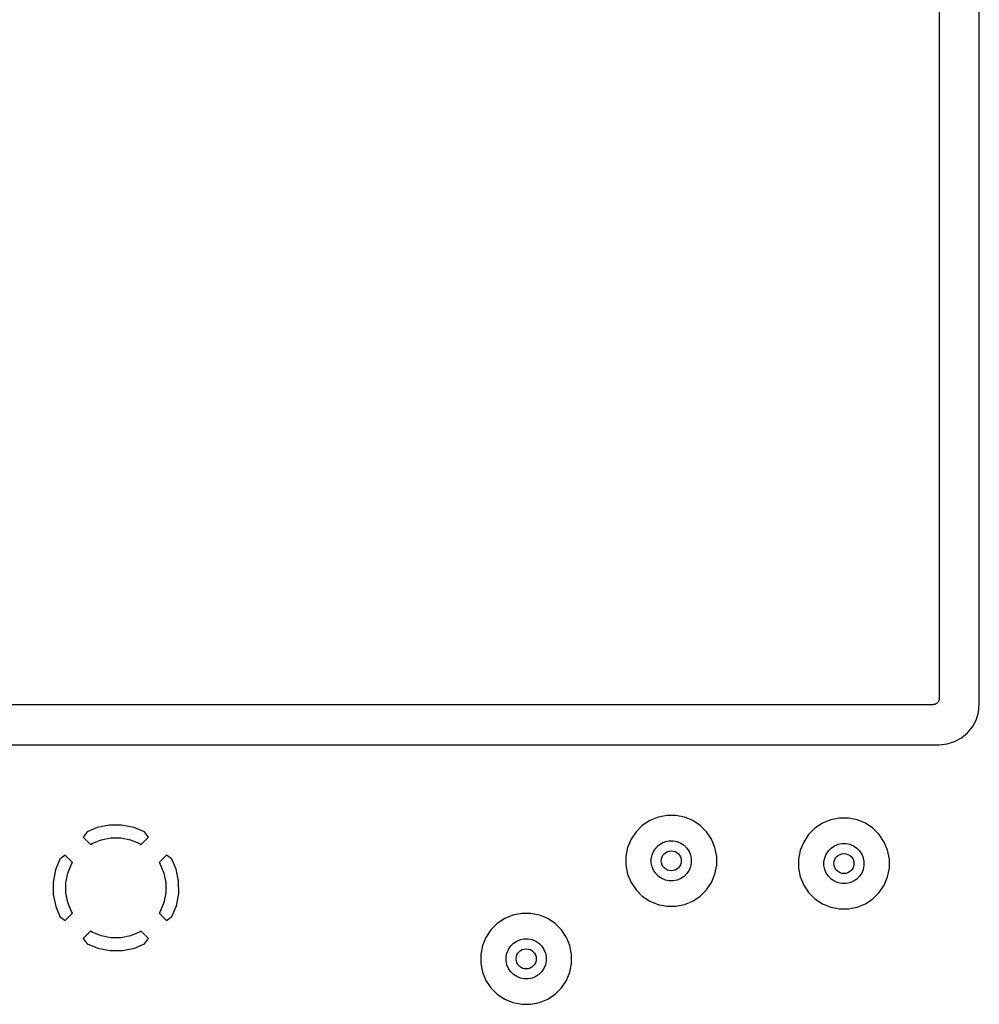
# Model space of a CAD drawing. Extents: x 1 to 139, y -76 to -1.
# Tile 10 of 13: x 67 to 86, y -59 to -40. Entities that reach past the tile are written whole.
import ezdxf

# ---------------------------------------------------------------- set-up
doc = ezdxf.new("R2010")
doc.units = 0
doc.header["$MEASUREMENT"] = 0
doc.layers.add('BLACK', color=7, linetype='CONTINUOUS')

msp = doc.modelspace()

# ---------------------------------------------------------------- linework, layer by layer
at = {"layer": 'BLACK', "linetype": 'CONTINUOUS'}
for p, q in [((85.89, -53.3369), (85.89, -7.62312)), ((85.09, -30.772), (85.09, -53.213)), ((85.0219, -53.3248), (85.0114, -53.3304)), ((85.0325, -53.3193), (85.0219, -53.3248)), ((85.0329, -53.319), (85.0325, -53.3193)), ((85.0333, -53.3188), (85.0329, -53.319)), ((85.0425, -53.3112), (85.0333, -53.3188)), ((85.0519, -53.3037), (85.0425, -53.3112)), ((85.0521, -53.3034), (85.0519, -53.3037)), ((85.0525, -53.3031), (85.0521, -53.3034)), ((85.0601, -53.2939), (85.0525, -53.3031)), ((85.0678, -53.2848), (85.0601, -53.2939)), ((85.068, -53.2844), (85.0678, -53.2848)), ((85.0683, -53.284), (85.068, -53.2844)), ((85.074, -53.2735), (85.0683, -53.284)), ((85.0797, -53.263), (85.074, -53.2735)), ((85.0799, -53.2626), (85.0797, -53.263)), ((85.0801, -53.2622), (85.0799, -53.2626)), ((85.0836, -53.2508), (85.0801, -53.2622)), ((85.0872, -53.2394), (85.0836, -53.2508)), ((85.0873, -53.239), (85.0872, -53.2394)), ((85.0874, -53.2385), (85.0873, -53.239)), ((85.0887, -53.2267), (85.0874, -53.2385)), ((85.09, -53.2148), (85.0887, -53.2267)), ((85.09, -53.213), (85.09, -53.2139)), ((85.09, -53.2139), (85.09, -53.2139)), ((85.09, -53.2139), (85.09, -53.2139)), ((85.09, -53.2139), (85.09, -53.2148)), ((84.963, -53.34), (24.257, -53.34)), ((84.9749, -53.3388), (84.963, -53.34)), ((84.9868, -53.3377), (84.9749, -53.3388)), ((84.9872, -53.3376), (84.9868, -53.3377)), ((84.9877, -53.3376), (84.9872, -53.3376)), ((84.9991, -53.3341), (84.9877, -53.3376)), ((85.0106, -53.3308), (84.9991, -53.3341)), ((85.011, -53.3305), (85.0106, -53.3308)), ((85.0114, -53.3304), (85.011, -53.3305)), ((85.8288, -53.646), (85.8743, -53.496)), ((85.8743, -53.496), (85.89, -53.3369)), ((85.7549, -53.7843), (85.8288, -53.646)), ((85.5343, -54.0049), (85.6555, -53.9055)), ((85.6555, -53.9055), (85.7549, -53.7843)), ((85.246, -54.1243), (85.396, -54.0788)), ((85.396, -54.0788), (85.5343, -54.0049)), ((24.1331, -54.14), (85.0869, -54.14)), ((85.0869, -54.14), (85.246, -54.1243)), ((79.3045, -55.6557), (79.1558, -55.7551)), ((79.4697, -55.5873), (79.3045, -55.6557)), ((79.6452, -55.5524), (79.4697, -55.5873)), ((79.824, -55.5524), (79.6452, -55.5524)), ((79.9995, -55.5873), (79.824, -55.5524)), ((80.1647, -55.6557), (79.9995, -55.5873)), ((80.3134, -55.7551), (80.1647, -55.6557)), ((82.9201, -55.6419), (82.7549, -55.7103)), ((83.0956, -55.607), (82.9201, -55.6419)), ((83.2744, -55.607), (83.0956, -55.607)), ((83.4499, -55.6419), (83.2744, -55.607)), ((83.6151, -55.7103), (83.4499, -55.6419)), ((68.0603, -55.8798), (67.9829, -55.9887)), ((68.2606, -55.7968), (68.0603, -55.8798)), ((68.5028, -55.7469), (68.2606, -55.7968)), ((68.7498, -55.7452), (68.5028, -55.7469)), ((68.9924, -55.7917), (68.7498, -55.7452)), ((69.2099, -55.88), (68.9924, -55.7917)), ((69.2871, -55.9887), (69.2099, -55.88)), ((79.0293, -55.8816), (78.9299, -56.0303)), ((79.1558, -55.7551), (79.0293, -55.8816)), ((80.4399, -55.8816), (80.3134, -55.7551)), ((80.5393, -56.0303), (80.4399, -55.8816)), ((82.6062, -55.8097), (82.4797, -55.9362)), ((82.7549, -55.7103), (82.6062, -55.8097)), ((83.7638, -55.8097), (83.6151, -55.7103)), ((83.8903, -55.9362), (83.7638, -55.8097)), ((67.9829, -55.9887), (68.1294, -56.1352)), ((68.1613, -56.1138), (68.3433, -56.0384)), ((68.3433, -56.0384), (68.5365, -56)), ((68.5365, -56), (68.7335, -56)), ((68.7335, -56), (68.9267, -56.0384)), ((68.9267, -56.0384), (69.1087, -56.1138)), ((69.1406, -56.1352), (69.2871, -55.9887)), ((78.9299, -56.0303), (78.8615, -56.1955)), ((79.5451, -56.1059), (79.6179, -56.0758)), ((79.6179, -56.0758), (79.6952, -56.0604)), ((79.6952, -56.0604), (79.774, -56.0604)), ((79.774, -56.0604), (79.8513, -56.0758)), ((79.8513, -56.0758), (79.9241, -56.1059)), ((80.6077, -56.1955), (80.5393, -56.0303)), ((82.4797, -55.9362), (82.3803, -56.0849)), ((83.9897, -56.0849), (83.8903, -55.9362)), ((68.1294, -56.1352), (68.1613, -56.1138)), ((69.1087, -56.1138), (69.1406, -56.1352)), ((78.8615, -56.1955), (78.8266, -56.371)), ((79.35, -56.3437), (79.3801, -56.2709)), ((79.3801, -56.2709), (79.4239, -56.2054)), ((79.4239, -56.2054), (79.4796, -56.1497)), ((79.4796, -56.1497), (79.5451, -56.1059)), ((79.9241, -56.1059), (79.9896, -56.1497)), ((79.9896, -56.1497), (80.0453, -56.2054)), ((80.0453, -56.2054), (80.0891, -56.2709)), ((80.0891, -56.2709), (80.1192, -56.3437)), ((80.6426, -56.371), (80.6077, -56.1955)), ((82.3119, -56.2501), (82.277, -56.4256)), ((82.3803, -56.0849), (82.3119, -56.2501)), ((82.8305, -56.3255), (82.8743, -56.26)), ((82.8743, -56.26), (82.93, -56.2043)), ((82.93, -56.2043), (82.9955, -56.1605)), ((82.9955, -56.1605), (83.0683, -56.1304)), ((83.0683, -56.1304), (83.1456, -56.115)), ((83.1456, -56.115), (83.2244, -56.115)), ((83.2244, -56.115), (83.3017, -56.1304)), ((83.3017, -56.1304), (83.3745, -56.1605)), ((83.3745, -56.1605), (83.44, -56.2043)), ((83.44, -56.2043), (83.4957, -56.26)), ((83.4957, -56.26), (83.5395, -56.3255)), ((84.0581, -56.2501), (83.9897, -56.0849)), ((84.093, -56.4256), (84.0581, -56.2501)), ((67.515, -56.4251), (67.4267, -56.6426)), ((67.6237, -56.3479), (67.515, -56.4251)), ((67.7702, -56.4944), (67.6237, -56.3479)), ((69.6463, -56.3479), (69.4998, -56.4944)), ((69.7429, -56.4165), (69.6463, -56.3479)), ((69.7552, -56.4252), (69.7429, -56.4165)), ((69.7429, -56.4165), (69.7429, -56.4165)), ((69.8382, -56.6256), (69.7552, -56.4252)), ((78.8266, -56.371), (78.8266, -56.5498)), ((79.3346, -56.421), (79.35, -56.3437)), ((79.3346, -56.4998), (79.3346, -56.421)), ((80.1192, -56.3437), (80.1346, -56.421)), ((80.1346, -56.421), (80.1346, -56.4998)), ((80.6426, -56.5498), (80.6426, -56.371)), ((82.277, -56.4256), (82.277, -56.6044)), ((82.785, -56.4756), (82.8004, -56.3983)), ((82.785, -56.5544), (82.785, -56.4756)), ((82.8004, -56.3983), (82.8305, -56.3255)), ((83.5395, -56.3255), (83.5696, -56.3983)), ((83.5696, -56.3983), (83.585, -56.4756)), ((83.585, -56.4756), (83.585, -56.5544)), ((84.093, -56.6044), (84.093, -56.4256)), ((67.4267, -56.6426), (67.3802, -56.8852)), ((67.6734, -56.7083), (67.7488, -56.5263)), ((67.7488, -56.5263), (67.7702, -56.4944)), ((69.4998, -56.4944), (69.5212, -56.5263)), ((69.5212, -56.5263), (69.5966, -56.7083)), ((69.8881, -56.8678), (69.8382, -56.6256)), ((78.8266, -56.5498), (78.8615, -56.7253)), ((79.35, -56.5771), (79.3346, -56.4998)), ((79.3801, -56.6499), (79.35, -56.5771)), ((79.4239, -56.7154), (79.3801, -56.6499)), ((80.0891, -56.6499), (80.0453, -56.7154)), ((80.1192, -56.5771), (80.0891, -56.6499)), ((80.1346, -56.4998), (80.1192, -56.5771)), ((80.6077, -56.7253), (80.6426, -56.5498)), ((82.277, -56.6044), (82.3119, -56.7799)), ((82.8004, -56.6317), (82.785, -56.5544)), ((82.8305, -56.7045), (82.8004, -56.6317)), ((83.5696, -56.6317), (83.5395, -56.7045)), ((83.585, -56.5544), (83.5696, -56.6317)), ((84.0581, -56.7799), (84.093, -56.6044)), ((67.635, -56.9015), (67.6734, -56.7083)), ((69.5966, -56.7083), (69.635, -56.9015)), ((69.8898, -57.1148), (69.8881, -56.8678)), ((78.8615, -56.7253), (78.9299, -56.8905)), ((79.4796, -56.7711), (79.4239, -56.7154)), ((79.5451, -56.8149), (79.4796, -56.7711)), ((79.6179, -56.845), (79.5451, -56.8149)), ((79.6952, -56.8604), (79.6179, -56.845)), ((79.774, -56.8604), (79.6952, -56.8604)), ((79.8513, -56.845), (79.774, -56.8604)), ((79.9241, -56.8149), (79.8513, -56.845)), ((79.9896, -56.7711), (79.9241, -56.8149)), ((80.0453, -56.7154), (79.9896, -56.7711)), ((80.5393, -56.8905), (80.6077, -56.7253)), ((82.3119, -56.7799), (82.3803, -56.9451)), ((82.8743, -56.77), (82.8305, -56.7045)), ((82.93, -56.8257), (82.8743, -56.77)), ((82.9955, -56.8695), (82.93, -56.8257)), ((83.0683, -56.8996), (82.9955, -56.8695)), ((83.3745, -56.8695), (83.3017, -56.8996)), ((83.44, -56.8257), (83.3745, -56.8695)), ((83.4957, -56.77), (83.44, -56.8257)), ((83.5395, -56.7045), (83.4957, -56.77)), ((83.9897, -56.9451), (84.0581, -56.7799)), ((67.3802, -56.8852), (67.3819, -57.1322)), ((67.635, -57.0985), (67.635, -56.9015)), ((69.635, -56.9015), (69.635, -57.0985)), ((78.9299, -56.8905), (79.0293, -57.0392)), ((79.0293, -57.0392), (79.1558, -57.1657)), ((80.3134, -57.1657), (80.4399, -57.0392)), ((80.4399, -57.0392), (80.5393, -56.8905)), ((82.3803, -56.9451), (82.4797, -57.0938)), ((83.1456, -56.915), (83.0683, -56.8996)), ((83.2244, -56.915), (83.1456, -56.915)), ((83.3017, -56.8996), (83.2244, -56.915)), ((83.8903, -57.0938), (83.9897, -56.9451)), ((67.3819, -57.1322), (67.4318, -57.3744)), ((67.6734, -57.2917), (67.635, -57.0985)), ((69.635, -57.0985), (69.5966, -57.2917)), ((69.8433, -57.3574), (69.8898, -57.1148)), ((79.1558, -57.1657), (79.3045, -57.2651)), ((80.1647, -57.2651), (80.3134, -57.1657)), ((82.4797, -57.0938), (82.6062, -57.2203)), ((82.6062, -57.2203), (82.7549, -57.3197)), ((83.6151, -57.3197), (83.7638, -57.2203)), ((83.7638, -57.2203), (83.8903, -57.0938)), ((67.4318, -57.3744), (67.5148, -57.5747)), ((67.7488, -57.4737), (67.6734, -57.2917)), ((69.5966, -57.2917), (69.5212, -57.4737)), ((69.755, -57.5749), (69.8433, -57.3574)), ((79.3045, -57.2651), (79.4697, -57.3335)), ((79.4697, -57.3335), (79.6452, -57.3684)), ((79.6452, -57.3684), (79.824, -57.3684)), ((79.824, -57.3684), (79.9995, -57.3335)), ((79.9995, -57.3335), (80.1647, -57.2651)), ((82.7549, -57.3197), (82.9201, -57.3881)), ((82.9201, -57.3881), (83.0956, -57.423)), ((83.0956, -57.423), (83.2744, -57.423)), ((83.2744, -57.423), (83.4499, -57.3881)), ((83.4499, -57.3881), (83.6151, -57.3197)), ((67.5148, -57.5747), (67.6237, -57.6521)), ((67.6237, -57.6521), (67.7702, -57.5056)), ((67.7702, -57.5056), (67.7488, -57.4737)), ((69.5212, -57.4737), (69.4998, -57.5056)), ((69.4998, -57.5056), (69.6463, -57.6521)), ((69.6463, -57.6521), (69.755, -57.5749)), ((76.4049, -57.6153), (76.2562, -57.7147)), ((76.5701, -57.5469), (76.4049, -57.6153)), ((76.7456, -57.512), (76.5701, -57.5469)), ((76.9244, -57.512), (76.7456, -57.512)), ((77.0999, -57.5469), (76.9244, -57.512)), ((77.2651, -57.6153), (77.0999, -57.5469)), ((77.4138, -57.7147), (77.2651, -57.6153)), ((76.1297, -57.8412), (76.0303, -57.9899)), ((76.2562, -57.7147), (76.1297, -57.8412)), ((77.5403, -57.8412), (77.4138, -57.7147)), ((77.6397, -57.9899), (77.5403, -57.8412)), ((68.1294, -57.8648), (67.9829, -58.0113)), ((67.9829, -58.0113), (68.0601, -58.12)), ((68.1613, -57.8862), (68.1294, -57.8648)), ((68.3433, -57.9616), (68.1613, -57.8862)), ((68.5365, -58), (68.3433, -57.9616)), ((68.7335, -58), (68.5365, -58)), ((68.9267, -57.9616), (68.7335, -58)), ((69.1087, -57.8862), (68.9267, -57.9616)), ((69.1406, -57.8648), (69.1087, -57.8862)), ((69.2871, -58.0113), (69.1406, -57.8648)), ((69.2097, -58.1202), (69.2871, -58.0113)), ((76.0303, -57.9899), (75.9619, -58.1551)), ((76.6455, -58.0655), (76.7183, -58.0354)), ((76.7183, -58.0354), (76.7956, -58.02)), ((76.7956, -58.02), (76.8744, -58.02)), ((76.8744, -58.02), (76.9517, -58.0354)), ((76.9517, -58.0354), (77.0245, -58.0655)), ((77.7081, -58.1551), (77.6397, -57.9899)), ((68.0601, -58.12), (68.2776, -58.2083)), ((68.2776, -58.2083), (68.5202, -58.2548)), ((68.7672, -58.2531), (69.0094, -58.2032)), ((69.0094, -58.2032), (69.2097, -58.1202)), ((75.9619, -58.1551), (75.927, -58.3306)), ((76.4504, -58.3033), (76.4805, -58.2305)), ((76.4805, -58.2305), (76.5243, -58.165)), ((76.5243, -58.165), (76.58, -58.1093)), ((76.58, -58.1093), (76.6455, -58.0655)), ((77.0245, -58.0655), (77.09, -58.1093)), ((77.09, -58.1093), (77.1457, -58.165)), ((77.1457, -58.165), (77.1895, -58.2305)), ((77.1895, -58.2305), (77.2196, -58.3033)), ((77.743, -58.3306), (77.7081, -58.1551)), ((68.5202, -58.2548), (68.7672, -58.2531)), ((75.927, -58.3306), (75.927, -58.5094)), ((76.435, -58.3806), (76.4504, -58.3033)), ((76.435, -58.4594), (76.435, -58.3806)), ((77.2196, -58.3033), (77.235, -58.3806)), ((77.235, -58.3806), (77.235, -58.4594)), ((77.743, -58.5094), (77.743, -58.3306)), ((75.927, -58.5094), (75.9619, -58.6849)), ((76.4504, -58.5367), (76.435, -58.4594)), ((76.4805, -58.6095), (76.4504, -58.5367)), ((76.5243, -58.675), (76.4805, -58.6095)), ((77.1895, -58.6095), (77.1457, -58.675)), ((77.2196, -58.5367), (77.1895, -58.6095)), ((77.235, -58.4594), (77.2196, -58.5367)), ((77.7081, -58.6849), (77.743, -58.5094)), ((75.9619, -58.6849), (76.0303, -58.8501)), ((76.58, -58.7307), (76.5243, -58.675)), ((76.6455, -58.7745), (76.58, -58.7307)), ((76.7183, -58.8046), (76.6455, -58.7745)), ((76.7956, -58.82), (76.7183, -58.8046)), ((76.8744, -58.82), (76.7956, -58.82)), ((76.9517, -58.8046), (76.8744, -58.82)), ((77.0245, -58.7745), (76.9517, -58.8046)), ((77.09, -58.7307), (77.0245, -58.7745)), ((77.1457, -58.675), (77.09, -58.7307)), ((77.6397, -58.8501), (77.7081, -58.6849)), ((76.0303, -58.8501), (76.1297, -58.9988)), ((76.1297, -58.9988), (76.2562, -59.1253)), ((77.4138, -59.1253), (77.5403, -58.9988)), ((77.5403, -58.9988), (77.6397, -58.8501)), ((76.2562, -59.1253), (76.4049, -59.2247)), ((76.4049, -59.2247), (76.5701, -59.2931)), ((77.0999, -59.2931), (77.2651, -59.2247)), ((77.2651, -59.2247), (77.4138, -59.1253)), ((76.5701, -59.2931), (76.7456, -59.328)), ((76.7456, -59.328), (76.9244, -59.328)), ((76.9244, -59.328), (77.0999, -59.2931))]:
    msp.add_line(p, q, dxfattribs=at)
at = {"layer": 'BLACK'}
for centre in [(79.7346, -56.4604), (83.185, -56.515), (76.835, -58.42)]:
    msp.add_circle(centre, 0.2, dxfattribs=at)

doc.saveas('drawing.dxf')
